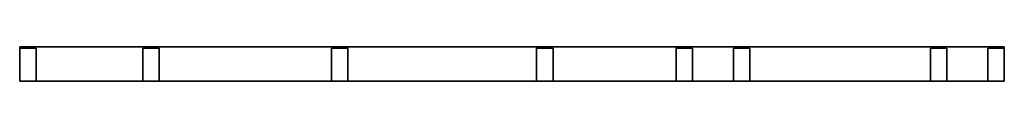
# Model space of a CAD drawing. Extents: x 0 to 3000, y 0 to 104.
import ezdxf

# ---------------------------------------------------------------- set-up
doc = ezdxf.new("R2010")
doc.units = 0

msp = doc.modelspace()

# ---------------------------------------------------------------- linework, layer by layer
at = {"layer": 'BOTTOM_TRACK'}
for points in [[(0, 0), (3000, 0), (3000, 104), (0, 104)], [(0, 0, 62), (3000, 0, 62), (3000, 104, 62), (0, 104, 62)], [(3000, 104), (0, 104), (0, 104, 62), (3000, 104, 62)], [(0, 104), (0, 0), (0, 0, 62), (0, 104, 62)], [(3000, 0), (3000, 104), (3000, 104, 62), (3000, 0, 62)], [(0, 0), (3000, 0), (3000, 0, 62), (0, 0, 62)]]:
    msp.add_3dface(points, dxfattribs=at)
at = {"layer": 'BOUNDARY_STUD'}
for points in [[(0, 0, 62), (50, 0, 62), (50, 100, 62), (0, 100, 62)], [(0, 0, 1938), (50, 0, 1938), (50, 100, 1938), (0, 100, 1938)], [(50, 100, 62), (0, 100, 62), (0, 100, 1938), (50, 100, 1938)], [(0, 100, 62), (0, 0, 62), (0, 0, 1938), (0, 100, 1938)], [(50, 0, 62), (50, 100, 62), (50, 100, 1938), (50, 0, 1938)], [(2950, 0, 62), (3000, 0, 62), (3000, 100, 62), (2950, 100, 62)], [(2950, 0, 1938), (3000, 0, 1938), (3000, 100, 1938), (2950, 100, 1938)], [(3000, 100, 62), (2950, 100, 62), (2950, 100, 1938), (3000, 100, 1938)], [(2950, 100, 62), (2950, 0, 62), (2950, 0, 1938), (2950, 100, 1938)], [(3000, 0, 62), (3000, 100, 62), (3000, 100, 1938), (3000, 0, 1938)], [(0, 0, 62), (50, 0, 62), (50, 0, 1938), (0, 0, 1938)], [(2950, 0, 62), (3000, 0, 62), (3000, 0, 1938), (2950, 0, 1938)]]:
    msp.add_3dface(points, dxfattribs=at)
at = {"layer": 'COMMON_STUD'}
for points in [[(375, 0, 62), (425, 0, 62), (425, 100, 62), (375, 100, 62)], [(375, 0, 1938), (425, 0, 1938), (425, 100, 1938), (375, 100, 1938)], [(425, 100, 62), (375, 100, 62), (375, 100, 1938), (425, 100, 1938)], [(375, 100, 62), (375, 0, 62), (375, 0, 1938), (375, 100, 1938)], [(425, 0, 62), (425, 100, 62), (425, 100, 1938), (425, 0, 1938)], [(2175, 0, 62), (2225, 0, 62), (2225, 100, 62), (2175, 100, 62)], [(2175, 0, 1938), (2225, 0, 1938), (2225, 100, 1938), (2175, 100, 1938)], [(2225, 100, 62), (2175, 100, 62), (2175, 100, 1938), (2225, 100, 1938)], [(2175, 100, 62), (2175, 0, 62), (2175, 0, 1938), (2175, 100, 1938)], [(2225, 0, 62), (2225, 100, 62), (2225, 100, 1938), (2225, 0, 1938)], [(2775, 0, 62), (2825, 0, 62), (2825, 100, 62), (2775, 100, 62)], [(2775, 0, 1938), (2825, 0, 1938), (2825, 100, 1938), (2775, 100, 1938)], [(2825, 100, 62), (2775, 100, 62), (2775, 100, 1938), (2825, 100, 1938)], [(2775, 100, 62), (2775, 0, 62), (2775, 0, 1938), (2775, 100, 1938)], [(2825, 0, 62), (2825, 100, 62), (2825, 100, 1938), (2825, 0, 1938)], [(375, 0, 62), (425, 0, 62), (425, 0, 1938), (375, 0, 1938)], [(2175, 0, 62), (2225, 0, 62), (2225, 0, 1938), (2175, 0, 1938)], [(2775, 0, 62), (2825, 0, 62), (2825, 0, 1938), (2775, 0, 1938)]]:
    msp.add_3dface(points, dxfattribs=at)
at = {"layer": 'CRIPPLE_STUD'}
for points in [[(1575, 0, 62), (1625, 0, 62), (1625, 100, 62), (1575, 100, 62)], [(1575, 0, 438), (1625, 0, 438), (1625, 100, 438), (1575, 100, 438)], [(1625, 100, 62), (1575, 100, 62), (1575, 100, 438), (1625, 100, 438)], [(1575, 100, 62), (1575, 0, 62), (1575, 0, 438), (1575, 100, 438)], [(1575, 0, 1562), (1625, 0, 1562), (1625, 100, 1562), (1575, 100, 1562)], [(1575, 0, 1938), (1625, 0, 1938), (1625, 100, 1938), (1575, 100, 1938)], [(1625, 100, 1562), (1575, 100, 1562), (1575, 100, 1938), (1625, 100, 1938)], [(1575, 100, 1562), (1575, 0, 1562), (1575, 0, 1938), (1575, 100, 1938)], [(1625, 0, 62), (1625, 100, 62), (1625, 100, 438), (1625, 0, 438)], [(1625, 0, 1562), (1625, 100, 1562), (1625, 100, 1938), (1625, 0, 1938)], [(1575, 0, 62), (1625, 0, 62), (1625, 0, 438), (1575, 0, 438)], [(1575, 0, 1562), (1625, 0, 1562), (1625, 0, 1938), (1575, 0, 1938)]]:
    msp.add_3dface(points, dxfattribs=at)
at = {"layer": 'OPENING_HEADER'}
for points in [[(1000, 0, 1500), (2000, 0, 1500), (2000, 104, 1500), (1000, 104, 1500)], [(1000, 0, 1562), (2000, 0, 1562), (2000, 104, 1562), (1000, 104, 1562)], [(2000, 104, 1500), (1000, 104, 1500), (1000, 104, 1562), (2000, 104, 1562)], [(1000, 104, 1500), (1000, 0, 1500), (1000, 0, 1562), (1000, 104, 1562)], [(2000, 0, 1500), (2000, 104, 1500), (2000, 104, 1562), (2000, 0, 1562)], [(1000, 0, 1500), (2000, 0, 1500), (2000, 0, 1562), (1000, 0, 1562)]]:
    msp.add_3dface(points, dxfattribs=at)
at = {"layer": 'OPENING_JAMB'}
for points in [[(950, 0, 62), (1000, 0, 62), (1000, 100, 62), (950, 100, 62)], [(950, 0, 1938), (1000, 0, 1938), (1000, 100, 1938), (950, 100, 1938)], [(1000, 100, 62), (950, 100, 62), (950, 100, 1938), (1000, 100, 1938)], [(950, 100, 62), (950, 0, 62), (950, 0, 1938), (950, 100, 1938)], [(1000, 0, 62), (1000, 100, 62), (1000, 100, 1938), (1000, 0, 1938)], [(2000, 0, 62), (2050, 0, 62), (2050, 100, 62), (2000, 100, 62)], [(2000, 0, 1938), (2050, 0, 1938), (2050, 100, 1938), (2000, 100, 1938)], [(2050, 100, 62), (2000, 100, 62), (2000, 100, 1938), (2050, 100, 1938)], [(2000, 100, 62), (2000, 0, 62), (2000, 0, 1938), (2000, 100, 1938)], [(2050, 0, 62), (2050, 100, 62), (2050, 100, 1938), (2050, 0, 1938)], [(950, 0, 62), (1000, 0, 62), (1000, 0, 1938), (950, 0, 1938)], [(2000, 0, 62), (2050, 0, 62), (2050, 0, 1938), (2000, 0, 1938)]]:
    msp.add_3dface(points, dxfattribs=at)
at = {"layer": 'TOP_TRACK'}
for points in [[(0, 0, 1938), (3000, 0, 1938), (3000, 104, 1938), (0, 104, 1938)], [(0, 0, 2000), (3000, 0, 2000), (3000, 104, 2000), (0, 104, 2000)], [(3000, 104, 1938), (0, 104, 1938), (0, 104, 2000), (3000, 104, 2000)], [(0, 104, 1938), (0, 0, 1938), (0, 0, 2000), (0, 104, 2000)], [(3000, 0, 1938), (3000, 104, 1938), (3000, 104, 2000), (3000, 0, 2000)], [(0, 0, 1938), (3000, 0, 1938), (3000, 0, 2000), (0, 0, 2000)]]:
    msp.add_3dface(points, dxfattribs=at)
at = {"layer": 'WINDOW_SILL'}
for points in [[(1000, 0, 438), (2000, 0, 438), (2000, 104, 438), (1000, 104, 438)], [(1000, 0, 500), (2000, 0, 500), (2000, 104, 500), (1000, 104, 500)], [(2000, 104, 438), (1000, 104, 438), (1000, 104, 500), (2000, 104, 500)], [(1000, 104, 438), (1000, 0, 438), (1000, 0, 500), (1000, 104, 500)], [(2000, 0, 438), (2000, 104, 438), (2000, 104, 500), (2000, 0, 500)], [(1000, 0, 438), (2000, 0, 438), (2000, 0, 500), (1000, 0, 500)]]:
    msp.add_3dface(points, dxfattribs=at)

doc.saveas('drawing.dxf')
